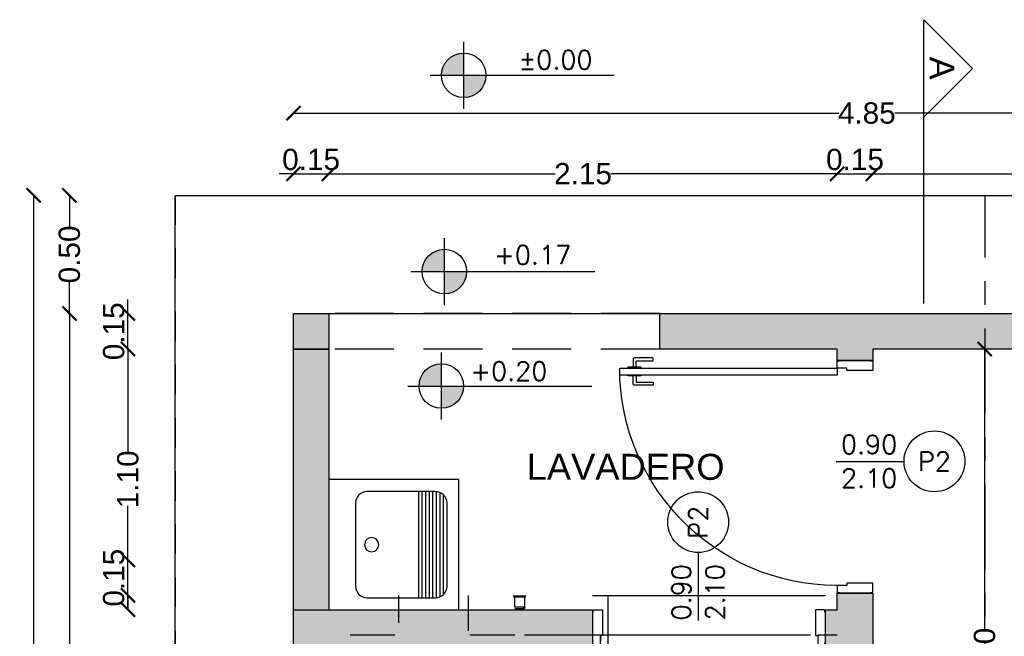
# Model space of a CAD drawing. Header units: millimetres. Extents: x 201 to 840, y 135 to 685.
# Tile 18 of 219: x 228.31 to 232.47, y 167.75 to 170.35. Entities that reach past the tile are written whole.
import ezdxf
from ezdxf.enums import TextEntityAlignment as Align

# ---------------------------------------------------------------- set-up
doc = ezdxf.new("R2010")
doc.units = ezdxf.units.MM
for name, pattern in [('ACAD_ISO10W100', [18, 12, -3, 0, -3]), ('HIDDEN', [0.375, 0.25, -0.125]), ('HIDDEN2', [0.1875, 0.125, -0.0625])]:
    doc.linetypes.add(name, pattern=pattern)
for name, color, linetype in [('01', 1, 'Continuous'), ('02', 2, 'Continuous'), ('10', 251, 'Continuous'), ('ABERTURAS', 2, 'Continuous'), ('cota', 2, 'Continuous'), ('L1', 2, 'Continuous'), ('LINEA DE CORTE', 4, 'Continuous'), ('MAMPOSTERIA', 5, 'Continuous'), ('NIVELES', 1, 'Continuous'), ('piso', 1, 'Continuous'), ('pluvial', 30, 'Continuous'), ('PROYECCIONES', 2, 'Continuous'), ('SANITARIO ARTEF', 2, 'Continuous'), ('TEXT', 4, 'Continuous')]:
    doc.layers.add(name, color=color, linetype=linetype)
doc.layers.add('COTA NIVELES', color=2, linetype='Continuous', lineweight=20)
doc.styles.add('ARIAL', font='arial.ttf', dxfattribs={"height": 0.06})
doc.styles.add('ROMANS', font='romans.shx')
doc.styles.add('STYLE1', font='ARIALUNI.TTF', dxfattribs={"height": 0.09})
doc.dimstyles.new('D3', dxfattribs={"dimscale": 0, "dimtxt": 0.09, "dimasz": 0.06, "dimexe": 0, "dimexo": 0.15, "dimgap": 0, "dimtad": 0, "dimzin": 0, "dimdsep": 46, "dimtxsty": 'STYLE1', "dimblk": 'ARCHTICK', "dimcen": 1, "dimse1": 1, "dimse2": 1, "dimclrd": 1, "dimclre": 1, "dimclrt": 3, "dimadec": 0, "dimazin": 0, "dimtfac": 1, "dimtmove": 2, "dimatfit": 1, "dimldrblk": 'OPEN90', "dimfxl": 1, "dimtolj": 1, "dimtzin": 0, "dimarcsym": 0})

# ---------------------------------------------------------------- blocks, each defined once
blk = doc.blocks.new('_ARCHTICK')
at = {"color": 0, "linetype": 'ByBlock', "const_width": 0.15}
blk.add_lwpolyline([(-0.5, -0.5), (0.5, 0.5)], dxfattribs=at)
blk = doc.blocks.new('*D777')
at = {"layer": 'cota', "color": 1, "lineweight": -2}
for p, q in [((229.466, 169.9587), (231.7722, 169.9587)), ((234.316, 169.9587), (232.0099, 169.9587))]:
    blk.add_line(p, q, dxfattribs=at)
at = {"layer": 'DEFPOINTS', "color": 0}
for p in [(234.316, 169.9587), (229.466, 169.1453), (234.316, 169.1536)]:
    blk.add_point(p, dxfattribs=at)
at = {"layer": 'cota', "color": 1, "lineweight": -2, "xscale": 0.06, "yscale": 0.06, "zscale": 0.06, "rotation": 180}
blk.add_blockref('_ARCHTICK', (229.466, 169.9587), dxfattribs=at)
at = {"layer": 'cota', "color": 1, "lineweight": -2, "xscale": 0.06, "yscale": 0.06, "zscale": 0.06}
blk.add_blockref('_ARCHTICK', (234.316, 169.9587), dxfattribs=at)
at = {"layer": 'cota', "color": 3, "insert": (231.891, 169.9587), "char_height": 0.09, "attachment_point": 5, "style": 'STYLE1'}
blk.add_mtext('\\A1;4.85', dxfattribs=at)
blk = doc.blocks.new('_OPEN90')
at = {"color": 0, "linetype": 'ByBlock'}
for p, q in [((0, 0), (-1, 0)), ((-0.5, 0.5), (0, 0)), ((0, 0), (-0.5, -0.5))]:
    blk.add_line(p, q, dxfattribs=at)
blk = doc.blocks.new('*D778')
at = {"layer": 'cota', "color": 1, "lineweight": -2}
for p, q in [((228.5189, 169.111), (228.5189, 164.6793)), ((228.5189, 160.6083), (228.5189, 164.4455))]:
    blk.add_line(p, q, dxfattribs=at)
at = {"layer": 'DEFPOINTS', "color": 0}
for p in [(228.5189, 169.111), (229.3776, 169.111), (229.3776, 160.6083)]:
    blk.add_point(p, dxfattribs=at)
at = {"layer": 'cota', "color": 1, "lineweight": -2, "xscale": 0.06, "yscale": 0.06, "zscale": 0.06}
for p, rotation in [((228.5189, 169.111), 90), ((228.5189, 160.6083), 270)]:
    blk.add_blockref('_ARCHTICK', p, dxfattribs=dict(at, rotation=rotation))
at = {"layer": 'cota', "color": 3, "insert": (228.5189, 164.5624), "char_height": 0.09, "attachment_point": 5, "rotation": 90, "style": 'STYLE1'}
blk.add_mtext('\\A1;8.50', dxfattribs=at)
blk = doc.blocks.new('YUJUY')
at = {"layer": 'SANITARIO ARTEF', "color": 1, "ltscale": 0.8}
for p, q in [((0.1154, 0.2591), (0.1154, -0.1909)), ((0.1304, 0.2591), (0.1304, -0.1909)), ((0.1454, 0.2591), (0.1454, -0.1909)), ((0.1604, 0.2591), (0.1604, -0.1909)), ((0.1754, 0.2591), (0.1754, -0.1909)), ((0.1904, 0.2589), (0.1904, -0.1906)), ((0.2054, 0.2549), (0.2054, -0.1867)), ((0.2204, 0.2448), (0.2204, -0.1766))]:
    blk.add_line(p, q, dxfattribs=at)
at = {"layer": 'SANITARIO ARTEF', "ltscale": 0.8}
blk.add_lwpolyline([(0.2854, -0.2409), (-0.2646, -0.2409), (-0.2646, 0.3091), (0.2854, 0.3091)], close=True, dxfattribs=at)
blk.add_lwpolyline([(0.1854, -0.1909), (-0.1022, -0.1909, -0.414214), (-0.1522, -0.1409), (-0.1522, 0.2091, -0.414214), (-0.1022, 0.2591), (0.1854, 0.2591, -0.414214), (0.2354, 0.2091), (0.2354, -0.1409, -0.414214)], format="xyb", close=True, dxfattribs=at)
blk.add_circle((-0.084, 0.0341), 0.0302, dxfattribs=at)
blk = doc.blocks.new('A$C2B9D4405')
at = {"layer": '02'}
for points in [[(0.9193, 0.0692), (0.8945, 0.0692, -0.414214), (0.8925, 0.0712), (0.8925, 0.1395, 0.414214), (0.8905, 0.1415), (0.8818, 0.1415, 0.414214), (0.8798, 0.1395), (0.8798, 0.0628, 0.414214), (0.8862, 0.0565), (0.9193, 0.0565)], [(0.9557, 0.0692), (0.9805, 0.0692, 0.414214), (0.9825, 0.0712), (0.9825, 0.1395, -0.414214), (0.9845, 0.1415), (0.9932, 0.1415, -0.414214), (0.9952, 0.1395), (0.9952, 0.0628, -0.414214), (0.9888, 0.0565), (0.9557, 0.0565)]]:
    blk.add_lwpolyline(points, format="xyb", dxfattribs=at)
for points in [[(0.9225, 0.0907), (0.9193, 0.0907), (0.9193, 0.0349), (0.9225, 0.0349)], [(0.9525, 0.0907), (0.9557, 0.0907), (0.9557, 0.0349), (0.9525, 0.0349)]]:
    blk.add_lwpolyline(points, dxfattribs=at)
at = {"layer": 'ABERTURAS', "ltscale": 0.01}
for points in [[(0.0025, 1.06), (0.0025, 1.07), (0.0325, 1.07), (0.0425, 1.07), (0.0425, 1.02), (0.0425, 0.961), (0.0325, 0.961), (0.0325, 0.92), (0.0025, 0.92), (0.0025, 0.93)], [(0.9825, 1.06), (0.9825, 1.07), (0.9525, 1.07), (0.9425, 1.07), (0.9425, 1.02), (0.9425, 0.961), (0.9525, 0.961), (0.9525, 0.92), (0.9825, 0.92), (0.9825, 0.93)]]:
    blk.add_lwpolyline(points, dxfattribs=at)
blk.add_lwpolyline([(0.9525, 0), (0.9525, 0.92), (0.9225, 0.92), (0.9225, 0)], close=True, dxfattribs=at)
at = {"layer": 'ABERTURAS', "color": 1, "ltscale": 0.01}
blk.add_arc((0.9525, 0.92), 0.92, 177.4458, 270, dxfattribs=at)
at = {"layer": 'MAMPOSTERIA'}
for points in [[(0, 1.07), (0, 0.92)], [(0.985, 0.92), (0.985, 1.07)]]:
    blk.add_lwpolyline(points, dxfattribs=at)
blk = doc.blocks.new('*D791')
at = {"layer": 'cota', "color": 1, "lineweight": -2}
for p, q in [((228.7663, 168.0687), (228.7663, 168.1287)), ((228.7663, 167.9187), (228.7663, 168.0687)), ((228.7663, 167.9187), (228.7663, 167.8587))]:
    blk.add_line(p, q, dxfattribs=at)
at = {"layer": 'DEFPOINTS', "color": 0}
for p in [(228.7663, 168.0687), (229.616, 168.0687), (229.616, 167.9187)]:
    blk.add_point(p, dxfattribs=at)
at = {"layer": 'cota', "color": 1, "lineweight": -2, "xscale": 0.06, "yscale": 0.06, "zscale": 0.06}
for p, rotation in [((228.7663, 168.0687), 270), ((228.7663, 167.9187), 90)]:
    blk.add_blockref('_ARCHTICK', p, dxfattribs=dict(at, rotation=rotation))
at = {"layer": 'cota', "color": 3, "insert": (228.7063, 167.9937), "char_height": 0.09, "attachment_point": 5, "rotation": 90, "style": 'STYLE1'}
blk.add_mtext('\\A1;0.15', dxfattribs=at)
blk = doc.blocks.new('*D808')
at = {"layer": 'cota', "color": 1, "lineweight": -2}
for p, q in [((228.7663, 168.961), (228.7663, 168.5222)), ((228.7663, 167.8583), (228.7663, 168.2971))]:
    blk.add_line(p, q, dxfattribs=at)
at = {"layer": 'DEFPOINTS', "color": 0}
for p in [(228.7663, 168.961), (229.466, 168.961), (229.466, 167.8583)]:
    blk.add_point(p, dxfattribs=at)
at = {"layer": 'cota', "color": 1, "lineweight": -2, "xscale": 0.06, "yscale": 0.06, "zscale": 0.06}
for p, rotation in [((228.7663, 168.961), 90), ((228.7663, 167.8583), 270)]:
    blk.add_blockref('_ARCHTICK', p, dxfattribs=dict(at, rotation=rotation))
at = {"layer": 'cota', "color": 3, "insert": (228.7663, 168.4096), "char_height": 0.09, "attachment_point": 5, "rotation": 90, "style": 'STYLE1'}
blk.add_mtext('\\A1;1.10', dxfattribs=at)
blk = doc.blocks.new('*D792')
at = {"layer": 'cota', "color": 1, "lineweight": -2}
for p, q in [((228.7663, 169.111), (228.7663, 169.171)), ((228.7663, 168.961), (228.7663, 169.111)), ((228.7663, 168.961), (228.7663, 168.901))]:
    blk.add_line(p, q, dxfattribs=at)
at = {"layer": 'DEFPOINTS', "color": 0}
for p in [(228.7663, 169.111), (229.466, 169.111), (229.466, 168.961)]:
    blk.add_point(p, dxfattribs=at)
at = {"layer": 'cota', "color": 1, "lineweight": -2, "xscale": 0.06, "yscale": 0.06, "zscale": 0.06}
for p, rotation in [((228.7663, 169.111), 270), ((228.7663, 168.961), 90)]:
    blk.add_blockref('_ARCHTICK', p, dxfattribs=dict(at, rotation=rotation))
at = {"layer": 'cota', "color": 3, "insert": (228.7063, 169.036), "char_height": 0.09, "attachment_point": 5, "rotation": 90, "style": 'STYLE1'}
blk.add_mtext('\\A1;0.15', dxfattribs=at)
blk = doc.blocks.new('*D809')
at = {"color": 1, "lineweight": -2}
for p, q in [((229.466, 169.7022), (229.406, 169.7022)), ((229.466, 169.7022), (229.616, 169.7022)), ((229.616, 169.7022), (229.676, 169.7022))]:
    blk.add_line(p, q, dxfattribs=at)
at = {"layer": 'DEFPOINTS', "color": 0}
for p in [(229.616, 169.7022), (229.466, 169.111), (229.616, 169.111)]:
    blk.add_point(p, dxfattribs=at)
at = {"color": 1, "lineweight": -2, "xscale": 0.06, "yscale": 0.06, "zscale": 0.06}
blk.add_blockref('_ARCHTICK', (229.466, 169.7022), dxfattribs=at)
at = {"color": 1, "lineweight": -2, "xscale": 0.06, "yscale": 0.06, "zscale": 0.06, "rotation": 180}
blk.add_blockref('_ARCHTICK', (229.616, 169.7022), dxfattribs=at)
at = {"color": 3, "insert": (229.541, 169.7622), "char_height": 0.09, "attachment_point": 5, "style": 'STYLE1'}
blk.add_mtext('\\A1;0.15', dxfattribs=at)
blk = doc.blocks.new('*D810')
at = {"color": 1, "lineweight": -2}
for p, q in [((229.616, 169.7022), (230.5731, 169.7022)), ((231.766, 169.7022), (230.8089, 169.7022))]:
    blk.add_line(p, q, dxfattribs=at)
at = {"layer": 'DEFPOINTS', "color": 0}
for p in [(231.766, 169.7022), (229.616, 169.111), (231.766, 168.961)]:
    blk.add_point(p, dxfattribs=at)
at = {"color": 1, "lineweight": -2, "xscale": 0.06, "yscale": 0.06, "zscale": 0.06, "rotation": 180}
blk.add_blockref('_ARCHTICK', (229.616, 169.7022), dxfattribs=at)
at = {"color": 1, "lineweight": -2, "xscale": 0.06, "yscale": 0.06, "zscale": 0.06}
blk.add_blockref('_ARCHTICK', (231.766, 169.7022), dxfattribs=at)
at = {"color": 3, "insert": (230.691, 169.7022), "char_height": 0.09, "attachment_point": 5, "style": 'STYLE1'}
blk.add_mtext('\\A1;2.15', dxfattribs=at)
blk = doc.blocks.new('*D811')
at = {"color": 1, "lineweight": -2}
for p, q in [((231.766, 169.7022), (231.706, 169.7022)), ((231.766, 169.7022), (231.916, 169.7022)), ((231.916, 169.7022), (231.976, 169.7022))]:
    blk.add_line(p, q, dxfattribs=at)
at = {"layer": 'DEFPOINTS', "color": 0}
for p in [(231.916, 169.7022), (231.766, 168.961), (231.916, 168.961)]:
    blk.add_point(p, dxfattribs=at)
at = {"color": 1, "lineweight": -2, "xscale": 0.06, "yscale": 0.06, "zscale": 0.06}
blk.add_blockref('_ARCHTICK', (231.766, 169.7022), dxfattribs=at)
at = {"color": 1, "lineweight": -2, "xscale": 0.06, "yscale": 0.06, "zscale": 0.06, "rotation": 180}
blk.add_blockref('_ARCHTICK', (231.916, 169.7022), dxfattribs=at)
at = {"color": 3, "insert": (231.841, 169.7622), "char_height": 0.09, "attachment_point": 5, "style": 'STYLE1'}
blk.add_mtext('\\A1;0.15', dxfattribs=at)
blk = doc.blocks.new('*D812')
at = {"color": 1, "lineweight": -2}
for p, q in [((231.916, 169.7022), (232.9231, 169.7022)), ((234.166, 169.7022), (233.1589, 169.7022))]:
    blk.add_line(p, q, dxfattribs=at)
at = {"layer": 'DEFPOINTS', "color": 0}
for p in [(234.166, 169.7022), (231.916, 168.961), (234.166, 168.961)]:
    blk.add_point(p, dxfattribs=at)
at = {"color": 1, "lineweight": -2, "xscale": 0.06, "yscale": 0.06, "zscale": 0.06, "rotation": 180}
blk.add_blockref('_ARCHTICK', (231.916, 169.7022), dxfattribs=at)
at = {"color": 1, "lineweight": -2, "xscale": 0.06, "yscale": 0.06, "zscale": 0.06}
blk.add_blockref('_ARCHTICK', (234.166, 169.7022), dxfattribs=at)
at = {"color": 3, "insert": (233.041, 169.7022), "char_height": 0.09, "attachment_point": 5, "style": 'STYLE1'}
blk.add_mtext('\\A1;2.25', dxfattribs=at)
blk = doc.blocks.new('*D798')
at = {"layer": 'DEFPOINTS', "color": 0}
for p in [(228.5189, 169.611), (228.8776, 169.611), (229.3776, 169.111)]:
    blk.add_point(p, dxfattribs=at)
at = {"layer": 'piso', "color": 1, "lineweight": -2}
for p, q in [((228.5189, 169.611), (228.5189, 169.4777)), ((228.5189, 169.111), (228.5189, 169.2443))]:
    blk.add_line(p, q, dxfattribs=at)
at = {"layer": 'piso', "color": 1, "lineweight": -2, "xscale": 0.06, "yscale": 0.06, "zscale": 0.06}
for p, rotation in [((228.5189, 169.611), 90), ((228.5189, 169.111), 270)]:
    blk.add_blockref('_ARCHTICK', p, dxfattribs=dict(at, rotation=rotation))
at = {"layer": 'piso', "color": 3, "insert": (228.5189, 169.361), "char_height": 0.09, "attachment_point": 5, "rotation": 90, "style": 'STYLE1'}
blk.add_mtext('\\A1;0.50', dxfattribs=at)
blk = doc.blocks.new('*D827')
at = {"layer": 'DEFPOINTS', "color": 0}
for p in [(228.3676, 169.611), (228.966, 169.611), (228.966, 160.1083)]:
    blk.add_point(p, dxfattribs=at)
at = {"layer": 'piso', "color": 1, "lineweight": -2}
for p, q in [((228.3676, 169.611), (228.3676, 164.9765)), ((228.3676, 160.1083), (228.3676, 164.7428))]:
    blk.add_line(p, q, dxfattribs=at)
at = {"layer": 'piso', "color": 1, "lineweight": -2, "xscale": 0.06, "yscale": 0.06, "zscale": 0.06}
for p, rotation in [((228.3676, 169.611), 90), ((228.3676, 160.1083), 270)]:
    blk.add_blockref('_ARCHTICK', p, dxfattribs=dict(at, rotation=rotation))
at = {"layer": 'piso', "color": 3, "insert": (228.3676, 164.8596), "char_height": 0.09, "attachment_point": 5, "rotation": 90, "style": 'STYLE1'}
blk.add_mtext('\\A1;9.50', dxfattribs=at)
blk = doc.blocks.new('*D831')
at = {"layer": '01', "color": 1, "lineweight": -2}
for p, q in [((232.389, 168.961), (232.389, 167.7772)), ((232.389, 166.3583), (232.389, 167.542))]:
    blk.add_line(p, q, dxfattribs=at)
at = {"layer": 'DEFPOINTS', "color": 0}
for p in [(231.916, 168.961), (231.916, 166.3583), (232.389, 166.3583)]:
    blk.add_point(p, dxfattribs=at)
at = {"layer": '01', "color": 1, "lineweight": -2, "xscale": 0.06, "yscale": 0.06, "zscale": 0.06}
for p, rotation in [((232.389, 168.961), 90), ((232.389, 166.3583), 270)]:
    blk.add_blockref('_ARCHTICK', p, dxfattribs=dict(at, rotation=rotation))
at = {"layer": '01', "color": 3, "insert": (232.389, 167.6596), "char_height": 0.09, "attachment_point": 5, "rotation": 90, "style": 'STYLE1'}
blk.add_mtext('\\A1;2.60', dxfattribs=at)

msp = doc.modelspace()

# ---------------------------------------------------------------- hatches: boundary and pattern name
at = {"layer": '10'}
h = msp.add_hatch(color=256, dxfattribs=at)
h.paths.add_polyline_path([(234.316, 169.111), (232.491, 169.111), (232.491, 168.961), (234.166, 168.961), (234.166, 168.1596), (234.166, 168.1596), (234.316, 168.1596)])
h.paths.add_polyline_path([(232.491, 169.111), (231.016, 169.111), (231.016, 168.961), (231.766, 168.961), (231.766, 168.9128), (231.916, 168.9128), (231.916, 168.961), (232.491, 168.961)])
h.paths.add_polyline_path([(234.316, 167.1596), (234.166, 167.1596), (234.166, 166.3583), (233.566, 166.3583), (233.566, 166.2083), (234.166, 166.2083), (234.166, 166.1583), (234.316, 166.1583)])
h.paths.add_polyline_path([(231.916, 167.9278), (231.766, 167.9278), (231.766, 167.8583), (231.716, 167.8583), (231.716, 167.7083), (231.766, 167.7083), (231.766, 166.3583), (229.616, 166.3583), (229.616, 166.7333), (229.466, 166.7333), (229.466, 166.1758), (229.616, 166.1758), (229.616, 166.2083), (231.916, 166.2083)])
h.paths.add_polyline_path([(229.616, 168.961), (229.466, 168.961), (229.466, 167.8583), (229.616, 167.8583)])
h.paths.add_polyline_path([(229.616, 169.111), (229.466, 169.111), (229.466, 168.961), (229.616, 168.961)])
h.paths.add_polyline_path([(229.616, 167.7083), (230.731, 167.7083), (230.731, 167.8583), (229.466, 167.8583), (229.466, 167.3333), (229.616, 167.3333)])
h.paths.add_polyline_path([(229.616, 163.6583), (231.331, 163.6583), (231.331, 163.8083), (229.616, 163.8083), (229.616, 164.3108), (229.466, 164.3108), (229.466, 160.6083), (230.516, 160.6083), (230.516, 160.7583), (229.616, 160.7583)])
h.paths.add_polyline_path([(235.316, 163.8063), (234.816, 163.8063), (234.316, 163.8083), (234.316, 164.2933), (234.166, 164.2933), (234.166, 163.8083), (233.651, 163.8083), (233.651, 163.6583), (235.166, 163.6583), (235.166, 160.7583), (234.366, 160.7583), (234.366, 160.6083), (235.316, 160.6083)])
h.paths.add_polyline_path([(233.366, 160.7583), (232.566, 160.7583), (232.566, 163.6583), (232.666, 163.6583), (232.666, 163.8083), (232.491, 163.8083), (232.491, 160.6083), (233.366, 160.6083)])
h.paths.add_polyline_path([(232.491, 163.8083), (232.316, 163.8083), (232.316, 163.6583), (232.416, 163.6583), (232.416, 160.7583), (231.516, 160.7583), (231.516, 160.6083), (232.491, 160.6083)])
at = {"layer": 'NIVELES', "ltscale": 0.01}
h = msp.add_hatch(color=256, dxfattribs=at)
h.paths.add_polyline_path([(230.1862, 170.2128, 0.414214), (230.0921, 170.1187), (230.1862, 170.1187)])
h.paths.add_polyline_path([(230.2803, 170.1187), (230.1862, 170.1187), (230.1862, 170.0247, 0.414214)])
h = msp.add_hatch(color=256, dxfattribs=at)
h.paths.add_polyline_path([(230.1043, 169.3827, 0.414214), (230.0102, 169.2886), (230.1043, 169.2886)])
h.paths.add_polyline_path([(230.1984, 169.2886), (230.1043, 169.2886), (230.1043, 169.1946, 0.414214)])
h = msp.add_hatch(color=256, dxfattribs=at)
h.paths.add_polyline_path([(230.0916, 168.8986, 0.414214), (229.9975, 168.8045), (230.0916, 168.8045)])
h.paths.add_polyline_path([(230.1856, 168.8045), (230.0916, 168.8045), (230.0916, 168.7104, 0.414214)])
at = {"layer": 'SANITARIO ARTEF'}
msp.add_hatch(color=1, dxfattribs=at).paths.add_polyline_path([(230.3978, 167.9187), (230.4478, 167.9187), (230.4478, 167.9107), (230.3978, 167.9107)])
h = msp.add_hatch(color=1, dxfattribs=at)
h.paths.add_polyline_path([(230.4453, 167.8662, -1), (230.4403, 167.8662, -1)])
h.paths.add_polyline_path([(230.4425, 167.8662, 1), (230.4431, 167.8662, 1)], flags=16)

# ---------------------------------------------------------------- linework, layer by layer
at = {"layer": 'L1'}
for p, q in [((231.7611, 168.4857, 0.0629), (232.0483, 168.4857, 0.0629)), ((231.1779, 168.1001, 0.0629), (231.1779, 167.8128, 0.0629))]:
    msp.add_line(p, q, dxfattribs=at)
for centre in [(232.1769, 168.4857, 0.0629), (231.1779, 168.2287, 0.0629)]:
    msp.add_circle(centre, 0.1286, dxfattribs=at)
at = {"layer": 'LINEA DE CORTE', "elevation": 0.0629}
msp.add_lwpolyline([(232.1325, 169.1541), (232.1325, 170.3541), (232.3385, 170.1481), (232.1325, 169.9422)], dxfattribs=at)
at = {"layer": 'MAMPOSTERIA', "elevation": 0.0629}
msp.add_lwpolyline([(229.616, 168.961), (229.466, 168.961), (229.466, 169.111), (229.616, 169.111)], close=True, dxfattribs=at)
for points in [[(234.316, 169.111), (234.316, 168.1596), (234.166, 168.1596), (234.166, 168.961), (231.916, 168.961), (231.916, 168.9128), (231.766, 168.9128), (231.766, 168.961), (231.016, 168.961), (231.016, 169.111), (234.316, 169.111)], [(229.466, 167.8583), (229.466, 168.961), (229.616, 168.961), (229.616, 167.8583)], [(229.616, 166.7333), (229.616, 166.3583), (231.766, 166.3583), (231.766, 167.7083), (231.716, 167.7083), (231.716, 167.8583), (231.766, 167.8583), (231.766, 167.9278), (231.916, 167.9278), (231.916, 166.2083), (229.616, 166.2083), (229.616, 166.1758), (229.466, 166.1758), (229.466, 166.7333), (229.616, 166.7333)], [(229.466, 167.3333), (229.466, 167.8583), (230.731, 167.8583), (230.731, 167.7083), (229.616, 167.7083), (229.616, 167.3333), (229.466, 167.3333)]]:
    msp.add_lwpolyline(points, dxfattribs=at)
at = {"layer": 'NIVELES', "color": 1}
for p, q in [((230.1864, 169.977, 0.0629), (230.1864, 170.2605, 0.0629)), ((230.1045, 169.1469, 0.0629), (230.1045, 169.4304, 0.0629)), ((230.0917, 168.6628, 0.0629), (230.0917, 168.9463, 0.0629))]:
    msp.add_line(p, q, dxfattribs=at)
at = {"layer": 'NIVELES', "color": 3}
for p, q in [((230.0446, 170.1187, 0.0629), (230.8227, 170.1187, 0.0629)), ((229.9627, 169.2886, 0.0629), (230.7408, 169.2886, 0.0629)), ((229.95, 168.8045, 0.0629), (230.728, 168.8045, 0.0629))]:
    msp.add_line(p, q, dxfattribs=at)
for centre in [(230.1864, 170.1187, 0.0629), (230.1045, 169.2886, 0.0629), (230.0917, 168.8045, 0.0629)]:
    msp.add_circle(centre, 0.0941, dxfattribs=at)
at = {"layer": 'piso'}
for p, q in [((229.616, 169.111, 0.0629), (231.016, 169.111, 0.0629)), ((229.9113, 167.8029, 0.0629), (229.9113, 167.9187, 0.0629)), ((230.2066, 167.7695, 0.0629), (230.2066, 167.9187, 0.0629)), ((230.7971, 167.6724, 0.0629), (230.7971, 167.9187, 0.0629)), ((229.895, 167.7498, 0.0629), (229.706, 167.7498, 0.0629)), ((230.4028, 167.7498, 0.0629), (230.212, 167.7498, 0.0629)), ((231.6529, 167.7498, 0.0629), (230.4428, 167.7498, 0.0629)), ((231.766, 167.7498, 0.0629), (231.6835, 167.7498, 0.0629))]:
    msp.add_line(p, q, dxfattribs=at)
at = {"layer": 'piso', "elevation": 0.0629}
for points in [[(234.816, 163.8083), (235.816, 163.8083), (235.816, 160.1083), (228.966, 160.1083), (228.966, 169.611), (234.816, 169.611), (234.816, 163.8083)], [(230.731, 167.9187), (231.716, 167.9187)]]:
    msp.add_lwpolyline(points, dxfattribs=at)
at = {"layer": 'pluvial', "linetype": 'HIDDEN2'}
for p, q in [((228.966, 169.611, 0.0629), (228.966, 169.2193, 0.0629)), ((228.966, 169.1193, 0.0629), (228.966, 160.1083, 0.0629))]:
    msp.add_line(p, q, dxfattribs=at)
at = {"layer": 'PROYECCIONES', "linetype": 'HIDDEN'}
for p, q in [((231.016, 169.111, 0.0629), (229.616, 169.111, 0.0629)), ((231.016, 168.961, 0.0629), (229.616, 168.961, 0.0629))]:
    msp.add_line(p, q, dxfattribs=at)
at = {"layer": 'PROYECCIONES', "linetype": 'HIDDEN', "elevation": 0.0629}
msp.add_lwpolyline([(228.966, 160.1083), (228.966, 169.611), (234.816, 169.611), (234.816, 163.8083), (235.816, 163.8083), (235.816, 160.1083)], close=True, dxfattribs=at)
at = {"layer": 'PROYECCIONES', "linetype": 'ACAD_ISO10W100', "ltscale": 0.03, "elevation": 0.0629}
msp.add_lwpolyline([(232.391, 160.1083), (232.391, 169.611)], dxfattribs=at)
at = {"layer": 'SANITARIO ARTEF'}
for p, q in [((230.3978, 167.9107, 0.0629), (230.3978, 167.9187, 0.0629)), ((230.4478, 167.9107, 0.0629), (230.3978, 167.9107, 0.0629)), ((230.4028, 167.8687, 0.0629), (230.4028, 167.9107, 0.0629)), ((230.4428, 167.9107, 0.0629), (230.4428, 167.8687, 0.0629)), ((230.4478, 167.9107, 0.0629), (230.4478, 167.9187, 0.0629)), ((230.4428, 167.8687, 0.0629), (230.4028, 167.8687, 0.0629)), ((230.4028, 167.8637, 0.0629), (230.4428, 167.8637, 0.0629))]:
    msp.add_line(p, q, dxfattribs=at)
for radius in [0.0025, 0.00033]:
    msp.add_circle((230.4428, 167.8662, 0.0629), radius, dxfattribs=at)

# ---------------------------------------------------------------- block references
at = {"layer": 'ABERTURAS', "xscale": -1, "rotation": 270}
msp.add_blockref('A$C2B9D4405', (230.846, 167.9278, 0.0629), dxfattribs=at)
at = {"layer": 'ABERTURAS'}
msp.add_blockref('A$C2B9D4405', (230.731, 166.7883, 0.0629), dxfattribs=at)
at = {"layer": 'SANITARIO ARTEF', "xscale": -1, "rotation": 180}
msp.add_blockref('YUJUY', (229.8807, 168.1674, 0.0629), dxfattribs=at)

# ---------------------------------------------------------------- texts
at = {"layer": 'COTA NIVELES', "insert": (230.4181, 170.224, 0.0629), "char_height": 0.07938, "width": 2.932787, "attachment_point": 1, "style": 'ROMANS'}
msp.add_mtext('±0.00', dxfattribs=at)
at = {"layer": 'COTA NIVELES', "style": 'ROMANS'}
for tag, p in [('+0.17', (230.314, 169.3195, 0.0629)), ('+0.20', (230.2135, 168.8276, 0.0629))]:
    msp.add_attdef(tag, p, '_0.00', height=0.07938, dxfattribs=at)
at = {"layer": 'L1', "style": 'ROMANS'}
msp.add_attdef('0.90', (231.7816, 168.5175, 0.0629), '0.80', height=0.07938, dxfattribs=at)
msp.add_attdef('P2', text='p1', height=0.07938, dxfattribs=at).set_placement((232.1769, 168.4857, 0.0629), align=Align.MIDDLE)
msp.add_attdef('2.10', text='2.10', height=0.07938, dxfattribs=at).set_placement((231.7816, 168.454, 0.0629), align=Align.TOP_LEFT)
msp.add_attdef('P2', text='p1', height=0.07938, rotation=90, dxfattribs=at).set_placement((231.1779, 168.2287, 0.0629), align=Align.MIDDLE)
msp.add_attdef('0.90', (231.1462, 167.8128, 0.0629), '0.80', height=0.07938, rotation=90, dxfattribs=at)
msp.add_attdef('2.10', text='2.10', height=0.07938, rotation=90, dxfattribs=at).set_placement((231.2097, 167.8128, 0.0629), align=Align.TOP_LEFT)
at = {"layer": 'LINEA DE CORTE', "style": 'ARIAL'}
msp.add_attdef('A', (232.1564, 170.1982, 0.0629), 'LETRA...', height=0.105, rotation=270, dxfattribs=at)
at = {"layer": 'TEXT', "style": 'ARIAL'}
msp.add_text('LAVADERO', height=0.11, dxfattribs=at).set_placement((230.4524, 168.4076, 0.0629))

# ---------------------------------------------------------------- dimensions: what is measured, and where the dimension line sits
for base, p1, p2, picture, middle in [((229.616, 169.7022, 0.0629), (229.466, 169.111, 0.0629), (229.616, 169.111, 0.0629), '*D809', (229.541, 169.7622, 0.0629)), ((231.916, 169.7022, 0.0629), (231.766, 168.961, 0.0629), (231.916, 168.961, 0.0629), '*D811', (231.841, 169.7622, 0.0629)), ((231.766, 169.7022, 0.0629), (229.616, 169.111, 0.0629), (231.766, 168.961, 0.0629), '*D810', (230.691, 169.7022, 0.0629)), ((234.166, 169.7022, 0.0629), (231.916, 168.961, 0.0629), (234.166, 168.961, 0.0629), '*D812', (233.041, 169.7022, 0.0629))]:
    dim = msp.add_linear_dim(base=base, p1=p1, p2=p2, dimstyle='D3', override={"dimscale": 1})
    dim.commit()
    dim.dimension.update_dxf_attribs({"geometry": picture, "text_midpoint": middle})
at = {"layer": '01'}
dim = msp.add_linear_dim(base=(232.389, 166.3583, 0.0629), p1=(231.916, 168.961, 0.0629), p2=(231.916, 166.3583, 0.0629), angle=90, dimstyle='D3', override={"dimscale": 1}, dxfattribs=at)
dim.commit()
dim.dimension.update_dxf_attribs({"geometry": '*D831', "text_midpoint": (232.389, 167.6596, 0.0629)})
at = {"layer": 'cota'}
for base, p1, p2, angle, picture, middle in [((234.316, 169.9587, 0.0629), (229.466, 169.1453, 0.0629), (234.316, 169.1536, 0.0629), 180, '*D777', (231.891, 169.9587, 0.0629)), ((228.7663, 169.111, 0.0629), (229.466, 168.961, 0.0629), (229.466, 169.111, 0.0629), 90, '*D792', (228.7063, 169.036, 0.0629)), ((228.7663, 168.961, 0.0629), (229.466, 167.8583, 0.0629), (229.466, 168.961, 0.0629), 90, '*D808', (228.7663, 168.4096, 0.0629)), ((228.7663, 168.0687, 0.0629), (229.616, 167.9187, 0.0629), (229.616, 168.0687, 0.0629), 90, '*D791', (228.7063, 167.9937, 0.0629))]:
    dim = msp.add_linear_dim(base=base, p1=p1, p2=p2, angle=angle, dimstyle='D3', override={"dimscale": 1}, dxfattribs=at)
    dim.commit()
    dim.dimension.update_dxf_attribs({"geometry": picture, "text_midpoint": middle})
dim = msp.add_linear_dim(base=(228.5189, 169.111, 0.0629), p1=(229.3776, 160.6083, 0.0629), p2=(229.3776, 169.111, 0.0629), angle=90, dimstyle='D3', override={"dimscale": 1}, dxfattribs=at)
dim.commit()
dim.dimension.update_dxf_attribs({"geometry": '*D778', "text_midpoint": (228.5189, 164.5624, 0.0629), "dimtype": 160})
at = {"layer": 'piso'}
for base, p1, p2, picture, middle in [((228.3676, 169.611, 0.0629), (228.966, 160.1083, 0.0629), (228.966, 169.611, 0.0629), '*D827', (228.3676, 164.8596, 0.0629)), ((228.5189, 169.611, 0.0629), (229.3776, 169.111, 0.0629), (228.8776, 169.611, 0.0629), '*D798', (228.5189, 169.361, 0.0629))]:
    dim = msp.add_linear_dim(base=base, p1=p1, p2=p2, angle=90, dimstyle='D3', override={"dimscale": 1}, dxfattribs=at)
    dim.commit()
    dim.dimension.update_dxf_attribs({"geometry": picture, "text_midpoint": middle})

doc.saveas('drawing.dxf')
